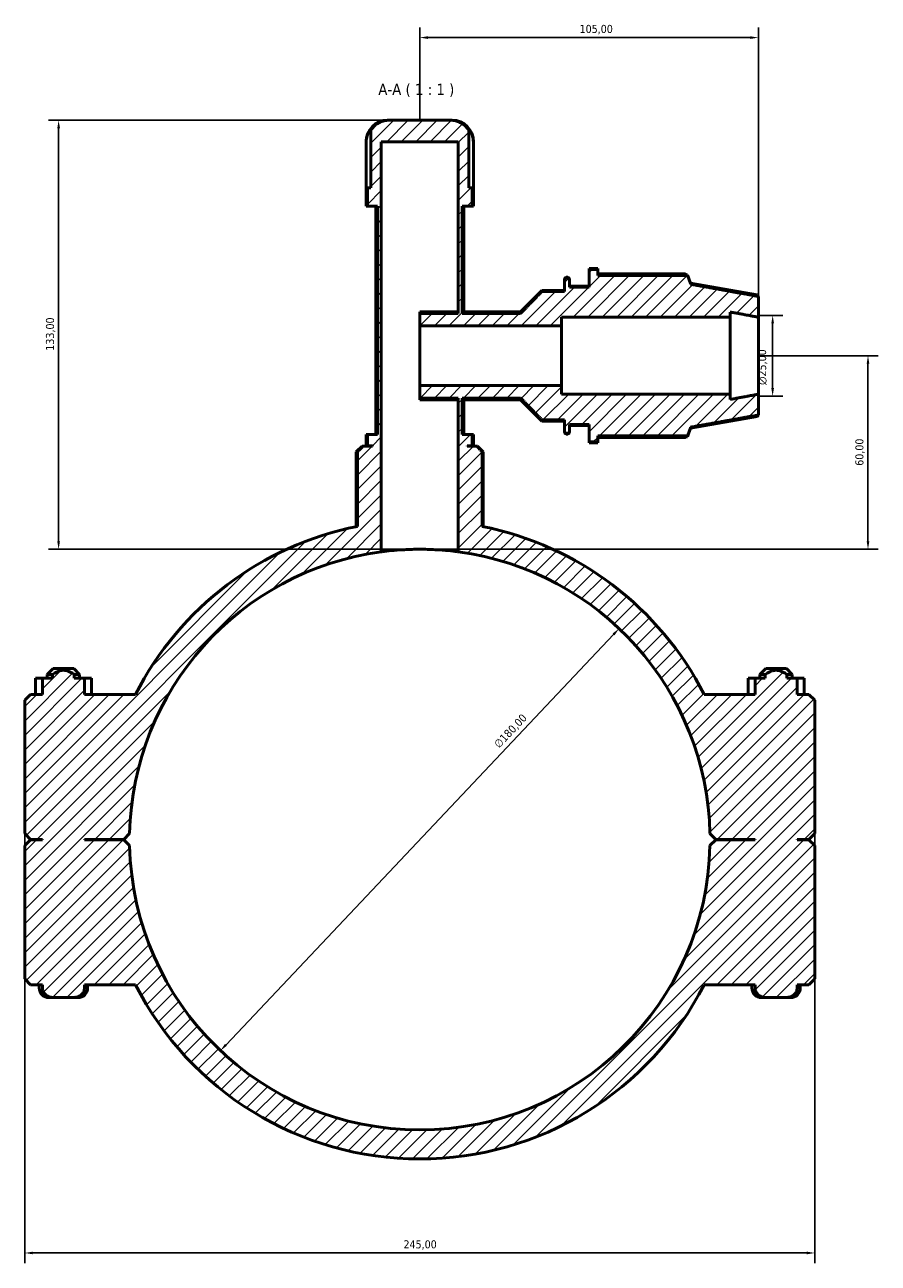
# Model space of a CAD drawing. Header units: millimetres. Extents: x 0 to 904, y -44 to 1315.
# Tile 7 of 7: x 304 to 569, y 931 to 1315. Entities that reach past the tile are written whole.
import ezdxf

# ---------------------------------------------------------------- set-up
doc = ezdxf.new("R2010")
doc.units = ezdxf.units.MM
for name, color, linetype, lineweight in [('Dimension (ISO)', 7, 'Continuous', 25), ('Hatch (ISO)', 7, 'Continuous', 18), ('Symbol (ISO)', 7, 'Continuous', 25), ('Visible (ISO)', 7, 'Continuous', 50)]:
    doc.layers.add(name, color=color, linetype=linetype, lineweight=lineweight)
doc.styles.add('Label Text (ISO)', font='tahoma.ttf')
doc.styles.add('Note Text (ISO)', font='tahoma.ttf')
doc.dimstyles.new('Default (ISO)', dxfattribs={"dimtxt": 2.5, "dimasz": 2.5, "dimexe": 3.175, "dimexo": 0, "dimgap": 0.762, "dimtad": 1, "dimrnd": 1e-08, "dimzin": 0, "dimtxsty": 'Note Text (ISO)', "dimcen": 0.09, "dimdle": 10, "dimclrd": 256, "dimclre": 256, "dimclrt": 232, "dimazin": 0, "dimtfac": 1.40208, "dimtmove": 0, "dimatfit": 3, "dimfxl": 1, "dimtolj": 1, "dimtzin": 0, "dimlwd": -1, "dimlwe": -1, "dimarcsym": 0})

# ---------------------------------------------------------------- blocks, each defined once
blk = doc.blocks.new('*D7')
at = {"layer": 'Defpoints', "color": 0, "transparency": 16777216}
for p in [(417.24, 1285.04), (314.53, 1152.04), (426.56, 1152.04)]:
    blk.add_point(p, dxfattribs=at)
at = {"layer": 'Dimension (ISO)', "transparency": 16777216}
for p, q in [((417.24, 1285.04), (311.36, 1285.04)), ((314.53, 1282.54), (314.53, 1154.54)), ((426.56, 1152.04), (311.36, 1152.04))]:
    blk.add_line(p, q, dxfattribs=at)
for points in [[(314.11, 1282.54), (314.95, 1282.54), (314.53, 1285.04)], [(314.11, 1154.54), (314.95, 1154.54), (314.53, 1152.04)]]:
    blk.add_solid(points, dxfattribs=at)
at = {"layer": 'Dimension (ISO)', "color": 232, "true_color": 0xca0064, "transparency": 16777216, "insert": (310.6, 1213.59), "char_height": 2.5, "attachment_point": 1, "rotation": 90, "style": 'Note Text (ISO)'}
blk.add_mtext('\\A1;133,00', dxfattribs=at)
blk = doc.blocks.new('*D8')
at = {"layer": 'Defpoints', "color": 0, "transparency": 16777216}
for p in [(531.53, 1224.54), (531.53, 1199.54), (535.96, 1199.54)]:
    blk.add_point(p, dxfattribs=at)
at = {"layer": 'Dimension (ISO)', "transparency": 16777216}
for p, q in [((531.53, 1224.54), (539.13, 1224.54)), ((535.96, 1222.04), (535.96, 1202.04)), ((531.53, 1199.54), (539.13, 1199.54))]:
    blk.add_line(p, q, dxfattribs=at)
for points in [[(535.54, 1222.04), (536.38, 1222.04), (535.96, 1224.54)], [(535.54, 1202.04), (536.38, 1202.04), (535.96, 1199.54)]]:
    blk.add_solid(points, dxfattribs=at)
at = {"layer": 'Dimension (ISO)', "color": 232, "true_color": 0xca0064, "transparency": 16777216, "insert": (531.44, 1202.99), "char_height": 2.5, "attachment_point": 1, "rotation": 90, "style": 'Note Text (ISO)'}
blk.add_mtext('\\A1;\\fAIGDT|b0|i0;\\H2.5000;\\ln\\fTahoma|b0|i0;\\H2.5000;25,00', dxfattribs=at)
blk = doc.blocks.new('*D9')
at = {"layer": 'Defpoints', "color": 0, "transparency": 16777216}
for p in [(488.34, 1127.46), (364.72, 996.62)]:
    blk.add_point(p, dxfattribs=at)
at = {"layer": 'Dimension (ISO)', "transparency": 16777216}
blk.add_line((366.44, 998.44), (486.62, 1125.64), dxfattribs=at)
for points in [[(486.32, 1125.93), (486.93, 1125.36), (488.34, 1127.46)], [(366.14, 998.73), (366.74, 998.15), (364.72, 996.62)]]:
    blk.add_solid(points, dxfattribs=at)
at = {"layer": 'Dimension (ISO)', "color": 232, "true_color": 0xca0064, "transparency": 16777216, "insert": (449.29, 1091.92), "char_height": 2.5, "attachment_point": 1, "rotation": 46.625, "style": 'Note Text (ISO)'}
blk.add_mtext('\\A1;∅180,00', dxfattribs=at)
blk = doc.blocks.new('*D10')
at = {"layer": 'Defpoints', "color": 0, "transparency": 16777216}
for p in [(531.53, 1212.04), (426.56, 1152.04), (565.53, 1152.04)]:
    blk.add_point(p, dxfattribs=at)
at = {"layer": 'Dimension (ISO)', "transparency": 16777216}
for p, q in [((531.53, 1212.04), (568.71, 1212.04)), ((565.53, 1209.54), (565.53, 1154.54)), ((426.56, 1152.04), (568.71, 1152.04))]:
    blk.add_line(p, q, dxfattribs=at)
for points in [[(565.11, 1209.54), (565.95, 1209.54), (565.53, 1212.04)], [(565.11, 1154.54), (565.95, 1154.54), (565.53, 1152.04)]]:
    blk.add_solid(points, dxfattribs=at)
at = {"layer": 'Dimension (ISO)', "color": 232, "true_color": 0xca0064, "transparency": 16777216, "insert": (561.6, 1177.91), "char_height": 2.5, "attachment_point": 1, "rotation": 90, "style": 'Note Text (ISO)'}
blk.add_mtext('\\A1;60,00', dxfattribs=at)
blk = doc.blocks.new('*D11')
at = {"layer": 'Defpoints', "color": 0, "transparency": 16777216}
for p in [(531.53, 1310.65), (426.53, 1285.04), (531.53, 1224.54)]:
    blk.add_point(p, dxfattribs=at)
at = {"layer": 'Dimension (ISO)', "transparency": 16777216}
for p, q in [((426.53, 1285.04), (426.53, 1313.83)), ((531.53, 1224.54), (531.53, 1313.83)), ((429.03, 1310.65), (529.03, 1310.65))]:
    blk.add_line(p, q, dxfattribs=at)
for points in [[(429.03, 1311.07), (429.03, 1310.24), (426.53, 1310.65)], [(529.03, 1311.07), (529.03, 1310.24), (531.53, 1310.65)]]:
    blk.add_solid(points, dxfattribs=at)
at = {"layer": 'Dimension (ISO)', "color": 232, "true_color": 0xca0064, "transparency": 16777216, "insert": (476.08, 1314.59), "char_height": 2.5, "attachment_point": 1, "style": 'Note Text (ISO)'}
blk.add_mtext('\\A1;105,00', dxfattribs=at)
blk = doc.blocks.new('*D12')
at = {"layer": 'Defpoints', "color": 0, "transparency": 16777216}
for p in [(304.03, 1063.89), (549.03, 1063.89), (304.03, 933.89)]:
    blk.add_point(p, dxfattribs=at)
at = {"layer": 'Dimension (ISO)', "transparency": 16777216}
for p, q in [((304.03, 1063.89), (304.03, 930.72)), ((549.03, 1063.89), (549.03, 930.72)), ((546.53, 933.89), (306.53, 933.89))]:
    blk.add_line(p, q, dxfattribs=at)
for points in [[(306.53, 934.31), (306.53, 933.48), (304.03, 933.89)], [(546.53, 934.31), (546.53, 933.48), (549.03, 933.89)]]:
    blk.add_solid(points, dxfattribs=at)
at = {"layer": 'Dimension (ISO)', "color": 232, "true_color": 0xca0064, "transparency": 16777216, "insert": (421.48, 937.83), "char_height": 2.5, "attachment_point": 1, "style": 'Note Text (ISO)'}
blk.add_mtext('\\A1;245,00', dxfattribs=at)

msp = doc.modelspace()

# ---------------------------------------------------------------- hatches: boundary and pattern name
at = {"layer": 'Hatch (ISO)'}
h = msp.add_hatch(dxfattribs=at)
h.set_pattern_fill('ANSI31', color=256, scale=25.4, style=0)
h.set_pattern_definition([(45, (0, 0), (-2.245064, 2.245064), [])])
edge = h.paths.add_edge_path()
edge.add_spline(control_points=[(409.032, 1184.042), (408.158, 1183.187), (407.196, 1182.242)], knot_values=[0, 0, 0, 0.2571411, 0.2571411, 0.2571411], weights=[1, 1.0011961, 1], degree=2, periodic=0)
edge.add_line((407.196, 1182.242), (407.196, 1159.135))
edge.add_ellipse((426.531, 1062.042), major_axis=(-19.335, 97.093), ratio=1, start_angle=0, end_angle=51.70161)
edge.add_line((338.35, 1107.042), (322.546, 1107.042))
edge.add_line((322.546, 1107.042), (322.546, 1112.042))
edge.add_line((322.546, 1112.042), (319.378, 1112.042))
edge.add_line((319.378, 1112.042), (319.378, 1113.242))
edge.add_spline(control_points=[(319.378, 1113.242), (316.031, 1115.481), (312.685, 1113.242)], knot_values=[0, 0, 0, 0.7168961, 0.7168961, 0.7168961], weights=[1, 1.3458407, 1], degree=2, periodic=0)
edge.add_line((312.685, 1113.242), (312.685, 1112.042))
edge.add_line((312.685, 1112.042), (309.516, 1112.042))
edge.add_line((309.516, 1112.042), (309.516, 1107.042))
edge.add_line((309.516, 1107.042), (305.831, 1107.042))
edge.add_line((305.831, 1107.042), (304.031, 1105.242))
edge.add_line((304.031, 1105.242), (304.031, 1063.892))
edge.add_line((304.031, 1063.892), (305.831, 1062.092))
edge.add_line((305.831, 1062.092), (309.516, 1062.092))
edge.add_line((309.516, 1062.092), (309.516, 1061.992))
edge.add_line((309.516, 1061.992), (305.831, 1061.992))
edge.add_line((305.831, 1061.992), (304.031, 1060.192))
edge.add_line((304.031, 1060.192), (304.031, 1018.842))
edge.add_line((304.031, 1018.842), (305.831, 1017.042))
edge.add_line((305.831, 1017.042), (309.516, 1017.042))
edge.add_line((309.516, 1017.042), (309.516, 1016.042))
edge.add_spline(control_points=[(309.516, 1016.042), (309.516, 1015.699), (309.602, 1015.297), (309.886, 1014.647), (310.145, 1014.29), (310.725, 1013.751), (311.163, 1013.493), (311.85, 1013.236), (312.177, 1013.154), (312.844, 1013.058), (313.183, 1013.042), (313.492, 1013.042)], knot_values=[0.7637681, 0.7637681, 0.7637681, 0.7637681, 0.8665245, 0.8665245, 0.9767047, 0.9767047, 1.1039809, 1.1039809, 1.1965807, 1.1965807, 1.2891806, 1.2891806, 1.2891806, 1.2891806], degree=3, periodic=0)
edge.add_line((313.492, 1013.042), (318.57, 1013.042))
edge.add_spline(control_points=[(318.57, 1013.042), (318.879, 1013.042), (319.218, 1013.058), (319.885, 1013.154), (320.213, 1013.236), (320.899, 1013.493), (321.338, 1013.751), (321.917, 1014.29), (322.176, 1014.647), (322.461, 1015.297), (322.546, 1015.699), (322.546, 1016.042)], knot_values=[1.765892, 1.765892, 1.765892, 1.765892, 1.8584918, 1.8584918, 1.9510917, 1.9510917, 2.0783679, 2.0783679, 2.188548, 2.188548, 2.2913044, 2.2913044, 2.2913044, 2.2913044], degree=3, periodic=0)
edge.add_line((322.546, 1016.042), (322.546, 1017.042))
edge.add_line((322.546, 1017.042), (338.35, 1017.042))
edge.add_ellipse((426.531, 1062.042), major_axis=(-88.182, -45), ratio=1, start_angle=0, end_angle=125.92862)
edge.add_line((514.713, 1017.042), (530.516, 1017.042))
edge.add_line((530.516, 1017.042), (530.516, 1016.042))
edge.add_spline(control_points=[(530.516, 1016.042), (530.516, 1015.699), (530.602, 1015.297), (530.886, 1014.647), (531.145, 1014.29), (531.725, 1013.751), (532.163, 1013.493), (532.85, 1013.236), (533.177, 1013.154), (533.844, 1013.058), (534.183, 1013.042), (534.492, 1013.042)], knot_values=[0.7637681, 0.7637681, 0.7637681, 0.7637681, 0.8665245, 0.8665245, 0.9767047, 0.9767047, 1.1039809, 1.1039809, 1.1965807, 1.1965807, 1.2891806, 1.2891806, 1.2891806, 1.2891806], degree=3, periodic=0)
edge.add_line((534.492, 1013.042), (539.57, 1013.042))
edge.add_spline(control_points=[(539.57, 1013.042), (539.879, 1013.042), (540.218, 1013.058), (540.885, 1013.154), (541.213, 1013.236), (541.899, 1013.493), (542.338, 1013.751), (542.917, 1014.29), (543.176, 1014.647), (543.461, 1015.297), (543.546, 1015.699), (543.546, 1016.042)], knot_values=[1.765892, 1.765892, 1.765892, 1.765892, 1.8584918, 1.8584918, 1.9510917, 1.9510917, 2.0783679, 2.0783679, 2.188548, 2.188548, 2.2913044, 2.2913044, 2.2913044, 2.2913044], degree=3, periodic=0)
edge.add_line((543.546, 1016.042), (543.546, 1017.042))
edge.add_line((543.546, 1017.042), (547.231, 1017.042))
edge.add_line((547.231, 1017.042), (549.031, 1018.842))
edge.add_line((549.031, 1018.842), (549.031, 1060.192))
edge.add_line((549.031, 1060.192), (547.231, 1061.992))
edge.add_line((547.231, 1061.992), (543.546, 1061.992))
edge.add_line((543.546, 1061.992), (543.546, 1062.092))
edge.add_line((543.546, 1062.092), (547.231, 1062.092))
edge.add_line((547.231, 1062.092), (549.031, 1063.892))
edge.add_line((549.031, 1063.892), (549.031, 1105.242))
edge.add_line((549.031, 1105.242), (547.231, 1107.042))
edge.add_line((547.231, 1107.042), (543.547, 1107.042))
edge.add_line((543.547, 1107.042), (543.547, 1112.042))
edge.add_line((543.547, 1112.042), (540.378, 1112.042))
edge.add_line((540.378, 1112.042), (540.378, 1113.242))
edge.add_spline(control_points=[(540.378, 1113.242), (537.031, 1115.481), (533.685, 1113.242)], knot_values=[0, 0, 0, 0.7168961, 0.7168961, 0.7168961], weights=[1, 1.3458407, 1], degree=2, periodic=0)
edge.add_line((533.685, 1113.242), (533.685, 1112.042))
edge.add_line((533.685, 1112.042), (530.516, 1112.042))
edge.add_line((530.516, 1112.042), (530.516, 1107.042))
edge.add_line((530.516, 1107.042), (514.713, 1107.042))
edge.add_ellipse((426.531, 1062.042), major_axis=(88.182, 45), ratio=1, start_angle=0, end_angle=51.70161)
edge.add_line((445.867, 1159.135), (445.867, 1182.242))
edge.add_spline(control_points=[(445.867, 1182.242), (444.905, 1183.187), (444.03, 1184.042)], knot_values=[0, 0, 0, 0.2571411, 0.2571411, 0.2571411], weights=[1, 1.0011961, 1], degree=2, periodic=0)
edge.add_line((444.03, 1184.042), (441.214, 1184.042))
edge.add_line((441.214, 1184.042), (441.214, 1184.142))
edge.add_line((441.214, 1184.142), (442.772, 1184.142))
edge.add_line((442.772, 1184.142), (442.772, 1187.642))
edge.add_line((442.772, 1187.642), (439.646, 1187.642))
edge.add_line((439.646, 1187.642), (439.646, 1198.927))
edge.add_line((439.646, 1198.927), (457.812, 1198.927))
edge.add_spline(control_points=[(457.812, 1198.927), (460.441, 1196.194), (464.431, 1192.135)], knot_values=[0, 0, 0, 0.9483428, 0.9483428, 0.9483428], weights=[1, 1.0207162, 1], degree=2, periodic=0)
edge.add_line((464.431, 1192.135), (471.431, 1192.135))
edge.add_line((471.431, 1192.135), (471.431, 1188.533))
edge.add_spline(control_points=[(471.431, 1188.533), (471.431, 1188.471), (471.446, 1188.397), (471.493, 1188.281), (471.535, 1188.219), (471.622, 1188.131), (471.684, 1188.089), (471.797, 1188.042), (471.87, 1188.027), (471.931, 1188.027)], knot_values=[-0.0745001, -0.0745001, -0.0745001, -0.0745001, -0.0556868, -0.0556868, -0.0369944, -0.0369944, -0.0184412, -0.0184412, 0, 0, 0, 0], degree=3, periodic=0)
edge.add_line((471.931, 1188.027), (472.431, 1188.027))
edge.add_spline(control_points=[(472.431, 1188.027), (472.493, 1188.027), (472.565, 1188.042), (472.679, 1188.089), (472.74, 1188.131), (472.828, 1188.219), (472.869, 1188.281), (472.917, 1188.397), (472.931, 1188.471), (472.931, 1188.533)], knot_values=[0, 0, 0, 0, 0.0184412, 0.0184412, 0.0369944, 0.0369944, 0.0556868, 0.0556868, 0.0745001, 0.0745001, 0.0745001, 0.0745001], degree=3, periodic=0)
edge.add_line((472.931, 1188.533), (472.931, 1190.764))
edge.add_line((472.931, 1190.764), (479.031, 1190.764))
edge.add_line((479.031, 1190.764), (479.031, 1185.299))
edge.add_line((479.031, 1185.299), (481.731, 1185.299))
edge.add_line((481.731, 1185.299), (481.731, 1187.208))
edge.add_line((481.731, 1187.208), (509.564, 1187.208))
edge.add_spline(control_points=[(509.564, 1187.208), (510.075, 1188.628), (510.531, 1189.898)], knot_values=[0.1920831, 0.1920831, 0.1920831, 0.488849, 0.488849, 0.488849], weights=[1.0020772, 1.0026432, 1], degree=2, periodic=0)
edge.add_spline(control_points=[(510.531, 1189.898), (521.76, 1191.906), (531.118, 1193.589)], knot_values=[0, 0, 0, 2.091505, 2.091505, 2.091505], weights=[1, 1.0040219, 1], degree=2, periodic=0)
edge.add_spline(control_points=[(531.118, 1193.589), (531.154, 1193.596), (531.19, 1193.607), (531.278, 1193.644), (531.34, 1193.685), (531.427, 1193.774), (531.469, 1193.837), (531.517, 1193.954), (531.531, 1194.028), (531.531, 1194.092)], knot_values=[0.0082574, 0.0082574, 0.0082574, 0.0082574, 0.0183928, 0.0183928, 0.0369736, 0.0369736, 0.0557906, 0.0557906, 0.0748164, 0.0748164, 0.0748164, 0.0748164], degree=3, periodic=0)
edge.add_line((531.531, 1194.092), (531.531, 1200.107))
edge.add_spline(control_points=[(531.531, 1200.107), (527.432, 1199.35), (522.781, 1198.499)], knot_values=[0, 0, 0, 0.8896412, 0.8896412, 0.8896412], weights=[1, 1.0018387, 1], degree=2, periodic=0)
edge.add_line((522.781, 1198.499), (522.781, 1200.107))
edge.add_line((522.781, 1200.107), (470.531, 1200.107))
edge.add_line((470.531, 1200.107), (470.531, 1202.757))
edge.add_line((470.531, 1202.757), (426.531, 1202.757))
edge.add_line((426.531, 1202.757), (426.531, 1198.927))
edge.add_line((426.531, 1198.927), (438.466, 1198.927))
edge.add_line((438.466, 1198.927), (438.466, 1151.247))
edge.add_ellipse((426.531, 1062.042), major_axis=(11.935, 89.205), ratio=1, start_angle=278.79836, end_angle=360, ccw=False)
edge.add_line((516.512, 1063.892), (518.331, 1062.092))
edge.add_line((518.331, 1062.092), (530.516, 1062.092))
edge.add_line((530.516, 1062.092), (530.516, 1061.992))
edge.add_line((530.516, 1061.992), (518.331, 1061.992))
edge.add_line((518.331, 1061.992), (516.512, 1060.192))
edge.add_ellipse((426.531, 1062.042), major_axis=(89.981, -1.85), ratio=1, start_angle=182.35553, end_angle=360, ccw=False)
edge.add_line((336.55, 1060.192), (334.731, 1061.992))
edge.add_line((334.731, 1061.992), (322.546, 1061.992))
edge.add_line((322.546, 1061.992), (322.546, 1062.092))
edge.add_line((322.546, 1062.092), (334.731, 1062.092))
edge.add_line((334.731, 1062.092), (336.55, 1063.892))
edge.add_ellipse((426.531, 1062.042), major_axis=(-89.981, 1.85), ratio=1, start_angle=278.79836, end_angle=360, ccw=False)
edge.add_line((414.596, 1151.247), (414.596, 1278.392))
edge.add_line((414.596, 1278.392), (438.466, 1278.392))
edge.add_line((438.466, 1278.392), (438.466, 1225.157))
edge.add_line((438.466, 1225.157), (426.531, 1225.157))
edge.add_line((426.531, 1225.157), (426.531, 1221.326))
edge.add_line((426.531, 1221.326), (470.531, 1221.326))
edge.add_line((470.531, 1221.326), (470.531, 1223.977))
edge.add_line((470.531, 1223.977), (522.781, 1223.977))
edge.add_line((522.781, 1223.977), (522.781, 1225.584))
edge.add_spline(control_points=[(522.781, 1225.584), (527.432, 1224.734), (531.531, 1223.977)], knot_values=[0, 0, 0, 0.8896412, 0.8896412, 0.8896412], weights=[1, 1.0018387, 1], degree=2, periodic=0)
edge.add_line((531.531, 1223.977), (531.531, 1229.992))
edge.add_spline(control_points=[(531.531, 1229.992), (531.531, 1230.055), (531.517, 1230.13), (531.469, 1230.247), (531.427, 1230.309), (531.34, 1230.398), (531.278, 1230.44), (531.19, 1230.477), (531.154, 1230.488), (531.118, 1230.494)], knot_values=[0.2245249, 0.2245249, 0.2245249, 0.2245249, 0.2435507, 0.2435507, 0.2623677, 0.2623677, 0.2809485, 0.2809485, 0.2910839, 0.2910839, 0.2910839, 0.2910839], degree=3, periodic=0)
edge.add_spline(control_points=[(531.118, 1230.494), (521.76, 1232.177), (510.531, 1234.185)], knot_values=[0, 0, 0, 2.091505, 2.091505, 2.091505], weights=[1, 1.0040219, 1], degree=2, periodic=0)
edge.add_spline(control_points=[(510.531, 1234.185), (510.075, 1235.455), (509.564, 1236.875)], knot_values=[0, 0, 0, 0.2967659, 0.2967659, 0.2967659], weights=[1, 1.0026432, 1.0020772], degree=2, periodic=0)
edge.add_line((509.564, 1236.875), (481.731, 1236.875))
edge.add_line((481.731, 1236.875), (481.731, 1238.785))
edge.add_line((481.731, 1238.785), (479.031, 1238.785))
edge.add_line((479.031, 1238.785), (479.031, 1233.32))
edge.add_line((479.031, 1233.32), (472.931, 1233.32))
edge.add_line((472.931, 1233.32), (472.931, 1235.55))
edge.add_spline(control_points=[(472.931, 1235.55), (472.931, 1235.613), (472.917, 1235.686), (472.869, 1235.802), (472.828, 1235.864), (472.74, 1235.953), (472.679, 1235.994), (472.565, 1236.041), (472.493, 1236.056), (472.431, 1236.056)], knot_values=[-0.0745001, -0.0745001, -0.0745001, -0.0745001, -0.0556868, -0.0556868, -0.0369944, -0.0369944, -0.0184412, -0.0184412, 0, 0, 0, 0], degree=3, periodic=0)
edge.add_line((472.431, 1236.056), (471.931, 1236.056))
edge.add_spline(control_points=[(471.931, 1236.056), (471.87, 1236.056), (471.797, 1236.041), (471.684, 1235.994), (471.622, 1235.953), (471.535, 1235.864), (471.493, 1235.802), (471.446, 1235.686), (471.431, 1235.613), (471.431, 1235.55)], knot_values=[0, 0, 0, 0, 0.0184412, 0.0184412, 0.0369944, 0.0369944, 0.0556868, 0.0556868, 0.0745001, 0.0745001, 0.0745001, 0.0745001], degree=3, periodic=0)
edge.add_line((471.431, 1235.55), (471.431, 1231.948))
edge.add_line((471.431, 1231.948), (464.431, 1231.948))
edge.add_spline(control_points=[(464.431, 1231.948), (460.441, 1227.889), (457.812, 1225.157)], knot_values=[0, 0, 0, 0.9483428, 0.9483428, 0.9483428], weights=[1, 1.0207162, 1], degree=2, periodic=0)
edge.add_line((457.812, 1225.157), (439.646, 1225.157))
edge.add_line((439.646, 1225.157), (439.646, 1258.442))
edge.add_line((439.646, 1258.442), (442.772, 1258.442))
edge.add_line((442.772, 1258.442), (442.772, 1264.042))
edge.add_line((442.772, 1264.042), (441.707, 1264.042))
edge.add_line((441.707, 1264.042), (441.707, 1281.957))
edge.add_spline(control_points=[(441.707, 1281.957), (441.686, 1281.988), (441.665, 1282.02), (441.392, 1282.422), (441.101, 1282.765), (440.508, 1283.349), (440.15, 1283.642), (439.381, 1284.144), (438.97, 1284.355), (438.169, 1284.68), (437.704, 1284.82), (436.754, 1285.001), (436.269, 1285.042), (435.826, 1285.042)], knot_values=[2.3603937, 2.3603937, 2.3603937, 2.3603937, 2.3708345, 2.3708345, 2.4940678, 2.4940678, 2.6204568, 2.6204568, 2.7468458, 2.7468458, 2.8797935, 2.8797935, 3.0127411, 3.0127411, 3.0127411, 3.0127411], degree=3, periodic=0)
edge.add_line((435.826, 1285.042), (417.236, 1285.042))
edge.add_spline(control_points=[(417.236, 1285.042), (416.793, 1285.042), (416.308, 1285.001), (415.359, 1284.82), (414.894, 1284.68), (414.093, 1284.355), (413.681, 1284.144), (412.912, 1283.642), (412.555, 1283.349), (411.962, 1282.765), (411.67, 1282.422), (411.397, 1282.02), (411.376, 1281.988), (411.356, 1281.957)], knot_values=[5.004503, 5.004503, 5.004503, 5.004503, 5.1374506, 5.1374506, 5.2703983, 5.2703983, 5.3967873, 5.3967873, 5.5231763, 5.5231763, 5.6464096, 5.6464096, 5.6568504, 5.6568504, 5.6568504, 5.6568504], degree=3, periodic=0)
edge.add_line((411.356, 1281.957), (411.356, 1264.042))
edge.add_line((411.356, 1264.042), (410.291, 1264.042))
edge.add_line((410.291, 1264.042), (410.291, 1258.442))
edge.add_line((410.291, 1258.442), (413.416, 1258.442))
edge.add_line((413.416, 1258.442), (413.416, 1187.642))
edge.add_line((413.416, 1187.642), (410.291, 1187.642))
edge.add_line((410.291, 1187.642), (410.291, 1184.142))
edge.add_line((410.291, 1184.142), (411.848, 1184.142))
edge.add_line((411.848, 1184.142), (411.848, 1184.042))
edge.add_line((411.848, 1184.042), (409.032, 1184.042))

# ---------------------------------------------------------------- linework, layer by layer
at = {"layer": 'Visible (ISO)'}
for p, q in [((417.236, 1285.042), (416.521, 1285.042)), ((435.826, 1285.042), (417.236, 1285.042)), ((436.541, 1285.042), (435.826, 1285.042)), ((411.356, 1281.957), (411.356, 1264.042)), ((441.707, 1264.042), (441.707, 1281.957)), ((409.871, 1258.442), (409.871, 1278.392)), ((409.916, 1264.042), (409.916, 1278.392)), ((414.596, 1151.247), (414.596, 1278.392)), ((414.596, 1278.392), (438.466, 1278.392)), ((438.466, 1278.392), (438.466, 1225.157)), ((443.146, 1278.392), (443.146, 1264.042)), ((443.191, 1258.442), (443.191, 1278.392)), ((409.916, 1264.042), (410.291, 1264.042)), ((411.356, 1264.042), (410.291, 1264.042)), ((410.291, 1264.042), (410.291, 1258.442)), ((442.772, 1264.042), (441.707, 1264.042)), ((442.772, 1258.442), (442.772, 1264.042)), ((442.772, 1264.042), (443.146, 1264.042)), ((410.291, 1258.442), (409.871, 1258.442)), ((410.291, 1258.442), (413.416, 1258.442)), ((412.9, 1187.642), (412.9, 1258.442)), ((413.416, 1258.442), (413.416, 1187.642)), ((439.646, 1225.157), (439.646, 1258.442)), ((439.646, 1258.442), (442.772, 1258.442)), ((440.162, 1225.673), (440.162, 1258.442)), ((443.191, 1258.442), (442.772, 1258.442)), ((471.931, 1236.342), (472.431, 1236.342)), ((479.031, 1238.785), (479.031, 1239.042)), ((479.031, 1239.042), (481.731, 1239.042)), ((481.731, 1238.785), (479.031, 1238.785)), ((479.031, 1238.785), (479.031, 1233.32)), ((481.731, 1238.785), (481.731, 1239.042)), ((481.731, 1236.875), (481.731, 1238.785)), ((508.876, 1237.447), (481.731, 1237.447)), ((481.731, 1237.152), (509.564, 1237.152)), ((509.564, 1236.875), (481.731, 1236.875)), ((510.531, 1234.495), (509.564, 1237.152)), ((509.564, 1236.875), (509.564, 1237.152)), ((471.431, 1235.55), (471.431, 1235.842)), ((471.431, 1235.55), (471.431, 1231.948)), ((472.431, 1236.056), (471.931, 1236.056)), ((472.931, 1235.842), (472.931, 1235.55)), ((472.931, 1233.32), (472.931, 1235.55)), ((472.931, 1233.642), (479.031, 1233.642)), ((479.031, 1233.32), (472.931, 1233.32)), ((510.531, 1234.185), (510.531, 1234.495)), ((531.118, 1230.865), (510.531, 1234.495)), ((457.812, 1225.673), (464.431, 1232.292)), ((464.431, 1231.948), (464.431, 1232.292)), ((464.431, 1232.292), (471.431, 1232.292)), ((471.431, 1231.948), (464.431, 1231.948)), ((531.531, 1230.372), (531.531, 1229.992)), ((531.531, 1223.977), (531.531, 1229.992)), ((426.531, 1225.157), (426.531, 1225.673)), ((426.531, 1225.673), (438.466, 1225.673)), ((438.466, 1225.157), (426.531, 1225.157)), ((426.531, 1225.157), (426.531, 1221.326)), ((439.646, 1225.157), (440.162, 1225.673)), ((457.812, 1225.157), (439.646, 1225.157)), ((440.162, 1225.673), (457.812, 1225.673)), ((457.812, 1225.157), (457.812, 1225.673)), ((522.781, 1223.977), (522.781, 1225.584)), ((426.531, 1221.326), (470.531, 1221.326)), ((426.531, 1202.757), (426.531, 1221.326)), ((470.531, 1221.326), (470.531, 1223.977)), ((470.531, 1223.977), (522.781, 1223.977)), ((470.531, 1202.757), (470.531, 1221.326)), ((522.781, 1200.107), (522.781, 1223.977)), ((531.531, 1200.107), (531.531, 1223.977)), ((470.531, 1202.757), (426.531, 1202.757)), ((426.531, 1202.757), (426.531, 1198.927)), ((470.531, 1200.107), (470.531, 1202.757)), ((426.531, 1198.927), (438.466, 1198.927)), ((426.531, 1198.411), (426.531, 1198.927)), ((426.531, 1198.411), (438.466, 1198.411)), ((438.466, 1198.927), (438.466, 1151.247)), ((439.646, 1187.642), (439.646, 1198.927)), ((439.646, 1198.927), (457.812, 1198.927)), ((440.162, 1198.411), (439.646, 1198.927)), ((440.162, 1198.411), (457.812, 1198.411)), ((440.162, 1187.642), (440.162, 1198.411)), ((457.812, 1198.411), (457.812, 1198.927)), ((457.812, 1198.411), (464.431, 1191.792)), ((522.781, 1200.107), (470.531, 1200.107)), ((522.781, 1198.499), (522.781, 1200.107)), ((531.531, 1194.092), (531.531, 1200.107)), ((531.531, 1194.092), (531.531, 1193.711)), ((464.431, 1192.135), (471.431, 1192.135)), ((464.431, 1191.792), (464.431, 1192.135)), ((464.431, 1191.792), (471.431, 1191.792)), ((471.431, 1192.135), (471.431, 1188.533)), ((472.931, 1188.533), (472.931, 1190.764)), ((472.931, 1190.764), (479.031, 1190.764)), ((472.931, 1190.442), (479.031, 1190.442)), ((479.031, 1190.764), (479.031, 1185.299)), ((531.118, 1193.219), (510.531, 1189.589)), ((410.291, 1187.642), (409.871, 1187.642)), ((409.871, 1184.142), (409.871, 1187.642)), ((413.416, 1187.642), (410.291, 1187.642)), ((410.291, 1187.642), (410.291, 1184.142)), ((442.772, 1187.642), (439.646, 1187.642)), ((442.772, 1184.142), (442.772, 1187.642)), ((443.191, 1187.642), (442.772, 1187.642)), ((443.191, 1184.142), (443.191, 1187.642)), ((471.431, 1188.242), (471.431, 1188.533)), ((471.931, 1188.027), (472.431, 1188.027)), ((471.931, 1187.742), (472.431, 1187.742)), ((472.931, 1188.533), (472.931, 1188.242)), ((481.731, 1185.299), (481.731, 1187.208)), ((481.731, 1187.208), (509.564, 1187.208)), ((481.731, 1186.932), (509.564, 1186.932)), ((481.731, 1186.637), (508.876, 1186.637)), ((510.531, 1189.589), (509.564, 1186.932)), ((509.564, 1186.932), (509.564, 1187.208)), ((510.531, 1189.589), (510.531, 1189.898)), ((408.642, 1184.042), (406.842, 1182.242)), ((408.642, 1184.042), (409.032, 1184.042)), ((411.848, 1184.042), (409.032, 1184.042)), ((410.291, 1184.142), (409.871, 1184.142)), ((410.291, 1184.142), (411.848, 1184.142)), ((411.386, 1184.042), (411.386, 1184.142)), ((411.848, 1184.142), (411.848, 1184.042)), ((441.214, 1184.042), (441.214, 1184.142)), ((441.214, 1184.142), (442.772, 1184.142)), ((444.03, 1184.042), (441.214, 1184.042)), ((441.677, 1184.042), (441.677, 1184.142)), ((443.191, 1184.142), (442.772, 1184.142)), ((444.03, 1184.042), (444.42, 1184.042)), ((444.42, 1184.042), (446.22, 1182.242)), ((479.031, 1185.299), (481.731, 1185.299)), ((479.031, 1185.042), (479.031, 1185.299)), ((479.031, 1185.042), (481.731, 1185.042)), ((481.731, 1185.042), (481.731, 1185.299)), ((407.196, 1182.242), (406.842, 1182.242)), ((406.842, 1159.064), (406.842, 1182.242)), ((407.196, 1182.242), (407.196, 1159.135)), ((445.867, 1159.135), (445.867, 1182.242)), ((446.22, 1182.242), (445.867, 1182.242)), ((446.22, 1159.064), (446.22, 1182.242)), ((312.831, 1115.042), (311.031, 1113.242)), ((312.831, 1115.042), (319.231, 1115.042)), ((319.231, 1115.042), (321.031, 1113.242)), ((533.831, 1115.042), (532.031, 1113.242)), ((540.231, 1115.042), (533.831, 1115.042)), ((540.231, 1115.042), (542.031, 1113.242)), ((307.371, 1112.042), (309.516, 1112.042)), ((307.371, 1107.042), (307.371, 1112.042)), ((312.685, 1112.042), (309.516, 1112.042)), ((309.516, 1112.042), (309.516, 1107.042)), ((312.685, 1113.242), (311.031, 1113.242)), ((311.031, 1112.042), (311.031, 1113.242)), ((312.685, 1113.242), (312.685, 1112.042)), ((319.378, 1112.042), (319.378, 1113.242)), ((321.031, 1113.242), (319.378, 1113.242)), ((322.546, 1112.042), (319.378, 1112.042)), ((321.031, 1112.042), (321.031, 1113.242)), ((322.546, 1107.042), (322.546, 1112.042)), ((322.546, 1112.042), (324.691, 1112.042)), ((324.691, 1107.042), (324.691, 1112.042)), ((530.516, 1112.042), (528.371, 1112.042)), ((528.371, 1107.042), (528.371, 1112.042)), ((533.685, 1112.042), (530.516, 1112.042)), ((530.516, 1112.042), (530.516, 1107.042)), ((532.031, 1113.242), (533.685, 1113.242)), ((532.031, 1113.242), (532.031, 1112.042)), ((533.685, 1113.242), (533.685, 1112.042)), ((540.378, 1112.042), (540.378, 1113.242)), ((540.378, 1113.242), (542.031, 1113.242)), ((543.547, 1112.042), (540.378, 1112.042)), ((542.031, 1113.242), (542.031, 1112.042)), ((543.547, 1107.042), (543.547, 1112.042)), ((545.691, 1112.042), (543.547, 1112.042)), ((545.691, 1107.042), (545.691, 1112.042)), ((305.831, 1107.042), (304.031, 1105.242)), ((309.516, 1107.042), (305.831, 1107.042)), ((338.35, 1107.042), (322.546, 1107.042)), ((530.516, 1107.042), (514.713, 1107.042)), ((547.231, 1107.042), (543.547, 1107.042)), ((549.031, 1105.242), (547.231, 1107.042)), ((304.031, 1105.242), (304.031, 1063.892)), ((549.031, 1063.892), (549.031, 1105.242)), ((304.031, 1063.892), (305.831, 1062.092)), ((334.731, 1062.092), (336.55, 1063.892)), ((516.512, 1063.892), (518.331, 1062.092)), ((547.231, 1062.092), (549.031, 1063.892)), ((305.831, 1061.992), (304.031, 1060.192)), ((304.031, 1060.192), (304.031, 1018.842)), ((305.831, 1062.092), (309.516, 1062.092)), ((309.516, 1061.992), (305.831, 1061.992)), ((308.531, 1061.992), (308.531, 1062.092)), ((309.516, 1062.092), (309.516, 1061.992)), ((322.546, 1061.992), (322.546, 1062.092)), ((322.546, 1062.092), (334.731, 1062.092)), ((334.731, 1061.992), (322.546, 1061.992)), ((323.531, 1061.992), (323.531, 1062.092)), ((336.55, 1060.192), (334.731, 1061.992)), ((518.331, 1061.992), (516.512, 1060.192)), ((518.331, 1062.092), (530.516, 1062.092)), ((530.516, 1061.992), (518.331, 1061.992)), ((529.531, 1062.092), (529.531, 1061.992)), ((530.516, 1062.092), (530.516, 1061.992)), ((543.546, 1061.992), (543.546, 1062.092)), ((543.546, 1062.092), (547.231, 1062.092)), ((547.231, 1061.992), (543.546, 1061.992)), ((544.531, 1062.092), (544.531, 1061.992)), ((549.031, 1060.192), (547.231, 1061.992)), ((549.031, 1018.842), (549.031, 1060.192)), ((304.031, 1018.842), (305.831, 1017.042)), ((547.231, 1017.042), (549.031, 1018.842)), ((305.831, 1017.042), (309.516, 1017.042)), ((308.531, 1016.042), (308.531, 1017.042)), ((309.516, 1017.042), (309.516, 1016.042)), ((322.546, 1016.042), (322.546, 1017.042)), ((322.546, 1017.042), (338.35, 1017.042)), ((323.531, 1016.042), (323.531, 1017.042)), ((514.713, 1017.042), (530.516, 1017.042)), ((529.531, 1017.042), (529.531, 1016.042)), ((530.516, 1017.042), (530.516, 1016.042)), ((543.546, 1016.042), (543.546, 1017.042)), ((543.546, 1017.042), (547.231, 1017.042)), ((544.531, 1017.042), (544.531, 1016.042)), ((313.492, 1013.042), (311.531, 1013.042)), ((313.492, 1013.042), (318.57, 1013.042)), ((320.531, 1013.042), (318.57, 1013.042)), ((532.531, 1013.042), (534.492, 1013.042)), ((534.492, 1013.042), (539.57, 1013.042)), ((539.57, 1013.042), (541.531, 1013.042))]:
    msp.add_line(p, q, dxfattribs=at)
for centre, radius, start, end in [((416.521, 1278.392), 6.65, 90, 180), ((436.541, 1278.392), 6.65, 0, 90), ((471.931, 1235.842), 0.5, 90, 180), ((472.431, 1235.842), 0.5, 0, 90), ((531.031, 1230.372), 0.5, 0, 80), ((531.031, 1193.711), 0.5, 280, 0), ((471.931, 1188.242), 0.5, 180, 270), ((472.431, 1188.242), 0.5, 270, 0), ((426.531, 1062.042), 99, 101.2627, 152.96431), ((426.531, 1062.042), 99, 27.03569, 78.7373), ((426.531, 1062.042), 90, 97.6206, 178.82223), ((426.531, 1062.042), 90, 1.17777, 82.3794), ((426.531, 1062.042), 90, 181.17777, 358.82223), ((311.531, 1016.042), 3, 180, 270), ((320.531, 1016.042), 3, 270, 0), ((426.531, 1062.042), 99, 207.03569, 332.96431), ((532.531, 1016.042), 3, 180, 270), ((541.531, 1016.042), 3, 270, 0)]:
    msp.add_arc(centre, radius, start, end, dxfattribs=at)
for points, knots in [([(417.236, 1285.042), (416.793, 1285.042), (416.308, 1285.001), (415.359, 1284.82), (414.894, 1284.68), (414.093, 1284.355), (413.681, 1284.144), (412.912, 1283.642), (412.555, 1283.349), (411.962, 1282.765), (411.67, 1282.422), (411.397, 1282.02), (411.376, 1281.988), (411.356, 1281.957)], [5.00450298, 5.00450298, 5.00450298, 5.00450298, 5.13745065, 5.13745065, 5.27039832, 5.27039832, 5.39678732, 5.39678732, 5.52317632, 5.52317632, 5.64640961, 5.64640961, 5.65685043, 5.65685043, 5.65685043, 5.65685043]), ([(441.707, 1281.957), (441.686, 1281.988), (441.665, 1282.02), (441.392, 1282.422), (441.101, 1282.765), (440.508, 1283.349), (440.15, 1283.642), (439.381, 1284.144), (438.97, 1284.355), (438.169, 1284.68), (437.704, 1284.82), (436.754, 1285.001), (436.269, 1285.042), (435.826, 1285.042)], [2.36039367, 2.36039367, 2.36039367, 2.36039367, 2.37083449, 2.37083449, 2.49406778, 2.49406778, 2.62045678, 2.62045678, 2.74684578, 2.74684578, 2.87979345, 2.87979345, 3.01274112, 3.01274112, 3.01274112, 3.01274112]), ([(409.916, 1278.392), (409.916, 1278.718), (409.951, 1279.104), (410.073, 1279.772), (410.192, 1280.168), (410.49, 1280.886), (410.747, 1281.296), (411.095, 1281.709), (411.225, 1281.842), (411.356, 1281.957)], [0.87827074, 0.87827074, 0.87827074, 0.87827074, 0.97624904, 0.97624904, 1.09161459, 1.09161459, 1.25622424, 1.25622424, 1.33445463, 1.33445463, 1.33445463, 1.33445463]), ([(441.707, 1281.957), (441.837, 1281.842), (441.967, 1281.709), (442.315, 1281.296), (442.573, 1280.886), (442.871, 1280.168), (442.99, 1279.772), (443.111, 1279.104), (443.146, 1278.718), (443.146, 1278.392)], [2.17862833, 2.17862833, 2.17862833, 2.17862833, 2.25685873, 2.25685873, 2.42146838, 2.42146838, 2.53683393, 2.53683393, 2.63481223, 2.63481223, 2.63481223, 2.63481223]), ([(471.931, 1236.056), (471.87, 1236.056), (471.797, 1236.041), (471.684, 1235.994), (471.622, 1235.953), (471.535, 1235.864), (471.493, 1235.802), (471.446, 1235.686), (471.431, 1235.613), (471.431, 1235.55)], [0, 0, 0, 0, 0.018441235, 0.018441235, 0.036994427, 0.036994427, 0.055686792, 0.055686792, 0.074500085, 0.074500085, 0.074500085, 0.074500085]), ([(472.931, 1235.55), (472.931, 1235.613), (472.917, 1235.686), (472.869, 1235.802), (472.828, 1235.864), (472.74, 1235.953), (472.679, 1235.994), (472.565, 1236.041), (472.493, 1236.056), (472.431, 1236.056)], [-0.074500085, -0.074500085, -0.074500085, -0.074500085, -0.055686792, -0.055686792, -0.036994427, -0.036994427, -0.018441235, -0.018441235, 0, 0, 0, 0]), ([(531.531, 1229.992), (531.531, 1230.055), (531.517, 1230.13), (531.469, 1230.247), (531.427, 1230.309), (531.34, 1230.398), (531.278, 1230.44), (531.19, 1230.477), (531.154, 1230.488), (531.118, 1230.494)], [0.22452488, 0.22452488, 0.22452488, 0.22452488, 0.243550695, 0.243550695, 0.262367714, 0.262367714, 0.280948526, 0.280948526, 0.291083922, 0.291083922, 0.291083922, 0.291083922]), ([(531.118, 1193.589), (531.154, 1193.596), (531.19, 1193.607), (531.278, 1193.644), (531.34, 1193.685), (531.427, 1193.774), (531.469, 1193.837), (531.517, 1193.954), (531.531, 1194.028), (531.531, 1194.092)], [0.008257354, 0.008257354, 0.008257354, 0.008257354, 0.01839275, 0.01839275, 0.036973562, 0.036973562, 0.055790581, 0.055790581, 0.074816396, 0.074816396, 0.074816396, 0.074816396]), ([(471.431, 1188.533), (471.431, 1188.471), (471.446, 1188.397), (471.493, 1188.281), (471.535, 1188.219), (471.622, 1188.131), (471.684, 1188.089), (471.797, 1188.042), (471.87, 1188.027), (471.931, 1188.027)], [-0.074500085, -0.074500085, -0.074500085, -0.074500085, -0.055686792, -0.055686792, -0.036994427, -0.036994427, -0.018441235, -0.018441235, 0, 0, 0, 0]), ([(472.431, 1188.027), (472.493, 1188.027), (472.565, 1188.042), (472.679, 1188.089), (472.74, 1188.131), (472.828, 1188.219), (472.869, 1188.281), (472.917, 1188.397), (472.931, 1188.471), (472.931, 1188.533)], [0, 0, 0, 0, 0.018441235, 0.018441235, 0.036994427, 0.036994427, 0.055686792, 0.055686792, 0.074500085, 0.074500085, 0.074500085, 0.074500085]), ([(438.465, 1151.247), (438.353, 1151.262), (438.224, 1151.279), (437.44, 1151.38), (436.479, 1151.497), (434.261, 1151.716), (432.857, 1151.832), (429.778, 1151.996), (428.103, 1152.042), (424.96, 1152.042), (423.284, 1151.996), (420.205, 1151.832), (418.801, 1151.716), (416.584, 1151.497), (415.622, 1151.38), (414.838, 1151.279), (414.71, 1151.262), (414.598, 1151.247)], [0.3639759, 0.3639759, 0.3639759, 0.3639759, 0.4715165, 0.4715165, 0.9430331, 0.9430331, 1.4145436, 1.4145436, 1.8860541, 1.8860541, 2.3575646, 2.3575646, 2.8290752, 2.8290752, 3.3005917, 3.3005917, 3.4081323, 3.4081323, 3.4081323, 3.4081323]), ([(309.516, 1016.042), (309.516, 1015.699), (309.602, 1015.297), (309.886, 1014.647), (310.145, 1014.29), (310.725, 1013.751), (311.163, 1013.493), (311.85, 1013.236), (312.177, 1013.154), (312.844, 1013.058), (313.183, 1013.042), (313.492, 1013.042)], [0.76376814, 0.76376814, 0.76376814, 0.76376814, 0.86652454, 0.86652454, 0.97670469, 0.97670469, 1.1039809, 1.1039809, 1.19658074, 1.19658074, 1.28918058, 1.28918058, 1.28918058, 1.28918058]), ([(318.57, 1013.042), (318.879, 1013.042), (319.218, 1013.058), (319.885, 1013.154), (320.213, 1013.236), (320.899, 1013.493), (321.338, 1013.751), (321.917, 1014.29), (322.176, 1014.647), (322.461, 1015.297), (322.546, 1015.699), (322.546, 1016.042)], [1.76589198, 1.76589198, 1.76589198, 1.76589198, 1.85849182, 1.85849182, 1.95109166, 1.95109166, 2.07836787, 2.07836787, 2.18854802, 2.18854802, 2.29130442, 2.29130442, 2.29130442, 2.29130442]), ([(530.516, 1016.042), (530.516, 1015.699), (530.602, 1015.297), (530.886, 1014.647), (531.145, 1014.29), (531.725, 1013.751), (532.163, 1013.493), (532.85, 1013.236), (533.177, 1013.154), (533.844, 1013.058), (534.183, 1013.042), (534.492, 1013.042)], [0.76376814, 0.76376814, 0.76376814, 0.76376814, 0.86652454, 0.86652454, 0.97670469, 0.97670469, 1.1039809, 1.1039809, 1.19658074, 1.19658074, 1.28918058, 1.28918058, 1.28918058, 1.28918058]), ([(539.57, 1013.042), (539.879, 1013.042), (540.218, 1013.058), (540.885, 1013.154), (541.213, 1013.236), (541.899, 1013.493), (542.338, 1013.751), (542.917, 1014.29), (543.176, 1014.647), (543.461, 1015.297), (543.546, 1015.699), (543.546, 1016.042)], [1.76589198, 1.76589198, 1.76589198, 1.76589198, 1.85849182, 1.85849182, 1.95109166, 1.95109166, 2.07836787, 2.07836787, 2.18854802, 2.18854802, 2.29130442, 2.29130442, 2.29130442, 2.29130442])]:
    msp.add_open_spline(points, degree=3, knots=knots, dxfattribs=at)
for points, weights in [([(509.047, 1237.152), (508.963, 1237.298), (508.876, 1237.447)], [1.00157248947, 1.00086008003, 1]), ([(510.531, 1234.185), (510.075, 1235.455), (509.564, 1236.875)], [1, 1.00264323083, 1.0020772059]), ([(531.118, 1230.494), (521.76, 1232.177), (510.531, 1234.185)], [1, 1.00402193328, 1]), ([(464.431, 1231.948), (460.441, 1227.889), (457.812, 1225.157)], [1, 1.02071623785, 1]), ([(522.781, 1225.584), (527.432, 1224.734), (531.531, 1223.977)], [1, 1.00183865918, 1]), ([(457.812, 1198.927), (460.441, 1196.194), (464.431, 1192.135)], [1, 1.02071623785, 1]), ([(531.531, 1200.107), (527.432, 1199.35), (522.781, 1198.499)], [1, 1.00183865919, 1]), ([(510.531, 1189.898), (521.76, 1191.906), (531.118, 1193.589)], [1, 1.00402193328, 1]), ([(508.876, 1186.637), (508.963, 1186.785), (509.047, 1186.932)], [1, 1.00086008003, 1.00157248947]), ([(509.564, 1187.208), (510.075, 1188.628), (510.531, 1189.898)], [1.0020772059, 1.00264323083, 1]), ([(409.032, 1184.042), (408.158, 1183.187), (407.196, 1182.242)], [1, 1.00119613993, 1]), ([(445.867, 1182.242), (444.905, 1183.187), (444.03, 1184.042)], [1, 1.00119613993, 1]), ([(319.378, 1113.242), (316.031, 1115.481), (312.685, 1113.242)], [1, 1.3458407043, 1]), ([(540.378, 1113.242), (537.031, 1115.481), (533.685, 1113.242)], [1, 1.3458407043, 1])]:
    msp.add_rational_spline(points, weights, degree=2, dxfattribs=at)

# ---------------------------------------------------------------- texts
at = {"layer": 'Symbol (ISO)', "insert": (413.669, 1292.227), "char_height": 3.5, "attachment_point": 7, "style": 'Label Text (ISO)'}
msp.add_mtext('A-A ( 1 : 1 )', dxfattribs=at)

# ---------------------------------------------------------------- dimensions: what is measured, and where the dimension line sits
at = {"layer": 'Dimension (ISO)'}
for base, p1, p2, angle, picture, middle in [((531.531, 1310.652), (426.531, 1285.042), (531.531, 1224.542), 180, '*D11', (481.031, 1310.652)), ((314.531, 1152.041), (417.236, 1285.042), (426.558, 1152.041), 90, '*D7', (314.531, 1218.542)), ((565.531, 1152.041), (531.531, 1212.042), (426.558, 1152.041), 90, '*D10', (565.531, 1182.042)), ((304.031, 933.892), (549.031, 1063.892), (304.031, 1063.892), 180, '*D12', (426.531, 933.892))]:
    dim = msp.add_linear_dim(base=base, p1=p1, p2=p2, angle=angle, dimstyle='Default (ISO)', override={"dimdec": 2, "dimtp": 0, "dimtm": 0, "dimtdec": 2, "dimtofl": 0, "dimatfit": 1}, dxfattribs=at)
    dim.commit()
    dim.dimension.update_dxf_attribs({"geometry": picture, "text_midpoint": middle, "dimtype": 160})
dim = msp.add_linear_dim(base=(535.96, 1199.542), p1=(531.531, 1224.542), p2=(531.531, 1199.542), angle=90, text='\\fAIGDT|b0|i0;\\H2.5000;\\ln\\fTahoma|b0|i0;\\H2.5000;<>', dimstyle='Default (ISO)', override={"dimdec": 2, "dimtp": 0, "dimtm": 0, "dimtdec": 2, "dimtofl": 0, "dimatfit": 1}, dxfattribs=at)
dim.commit()
dim.dimension.update_dxf_attribs({"geometry": '*D8', "text_midpoint": (535.96, 1208.542), "dimtype": 160})
dim = msp.add_diameter_dim_2p(p1=(364.722, 996.623), p2=(488.341, 1127.46), dimstyle='Default (ISO)', override={"dimdec": 2, "dimlfac": 1, "dimtp": 0, "dimtm": 0, "dimtdec": 2, "dimatfit": 2}, dxfattribs=at)
dim.commit()
dim.dimension.update_dxf_attribs({"geometry": '*D9', "text_midpoint": (456.595, 1093.861), "dimtype": 163})

doc.saveas('drawing.dxf')
